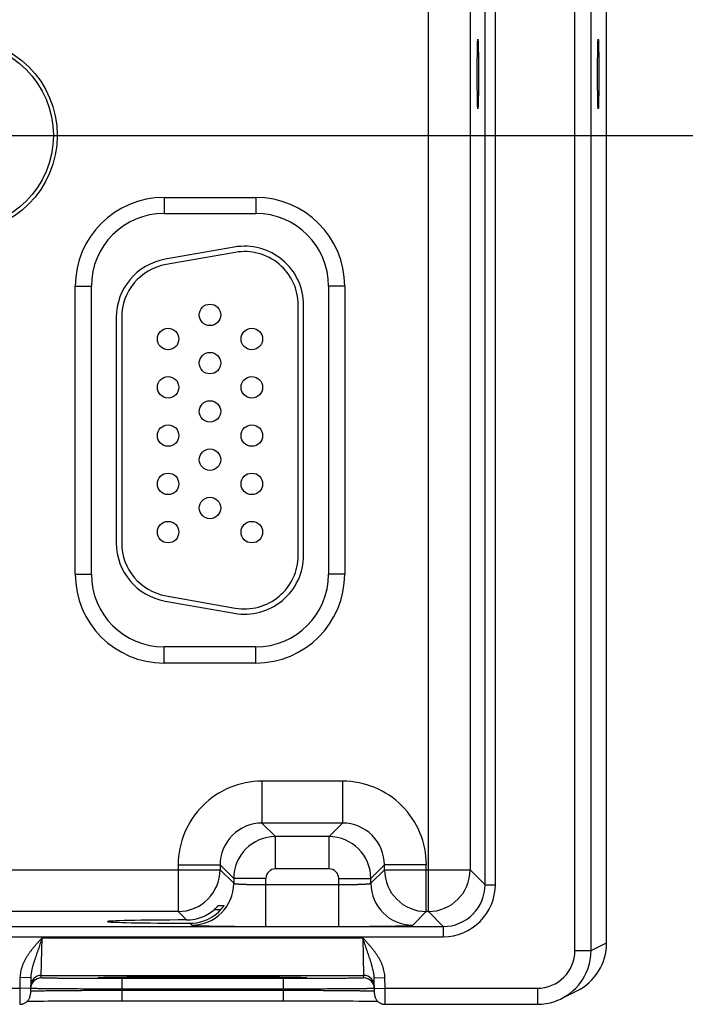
# Model space of a CAD drawing. Header units: inches. Extents: x 0 to 34, y 0 to 22.
# Tile 23 of 78: x 13.3 to 14.6, y 13.1 to 15. Entities that reach past the tile are written whole.
import ezdxf

# ---------------------------------------------------------------- set-up
doc = ezdxf.new("R2010")
doc.units = ezdxf.units.IN
doc.header["$LTSCALE"] = 1.87
doc.header["$MEASUREMENT"] = 0
doc.layers.get('0').update_dxf_attribs({"linetype": 'CONTINUOUS'})
doc.layers.add('DIMENSIONS', color=7, linetype='CONTINUOUS')
doc.styles.get("Standard").update_dxf_attribs({"font": 'txt', "width": 0.8})
doc.dimstyles.new('DIMSTYLE_1', dxfattribs={"dimtxt": 0.15625, "dimasz": 0.1875, "dimexe": 0.125, "dimexo": 0.0625, "dimgap": 0.09, "dimtad": 0, "dimtih": 1, "dimtoh": 1, "dimzin": 4, "dimdsep": 46, "dimtxsty": 'STANDARD', "dimblk": 'CLOSED', "dimblk1": 'CLOSED', "dimblk2": 'CLOSED', "dimcen": 0.09, "dimadec": 0, "dimazin": 0, "dimtfac": 1, "dimtofl": 0, "dimtmove": 0, "dimatfit": 3, "dimldrblk": 'CLOSED', "dimfxl": 1, "dimtolj": 1, "dimtzin": 4, "dimarcsym": 0})

# ---------------------------------------------------------------- blocks, each defined once
blk = doc.blocks.new('*D6')
at = {"layer": 'DIMENSIONS', "color": 2, "linetype": 'CONTINUOUS'}
blk.add_line((13.3, 14.7518), (15.2729, 14.7518), dxfattribs=at)
at = {"layer": 'DIMENSIONS', "color": 2, "linetype": 'CONTINUOUS', "insert": (15.351, 14.8299), "char_height": 0.15625, "width": 1.40625, "attachment_point": 1, "rotation": 0, "line_spacing_factor": 0.9}
blk.add_mtext('1.83{\\Ftxt.shx;\\W1.000000;\\H0.156250; }[46,6]', dxfattribs=at)
blk = doc.blocks.new('_CLOSED')
at = {"color": 0, "linetype": 'BYBLOCK'}
for p, q in [((0, 0), (-1, 0.1667)), ((-1, 0.1667), (-1, -0.1667)), ((-1, -0.1667), (0, 0)), ((-1, 0), (0, 0))]:
    blk.add_line(p, q, dxfattribs=at)
blk = doc.blocks.new('*D11')
at = {"layer": 'DIMENSIONS', "color": 2, "linetype": 'CONTINUOUS'}
blk.add_line((13.2375, 14.8143), (13.2375, 17.2724), dxfattribs=at)
at = {"layer": 'DIMENSIONS', "color": 2, "linetype": 'CONTINUOUS', "insert": (13.1594, 17.3506), "char_height": 0.15625, "width": 1.53125, "attachment_point": 1, "rotation": 90, "line_spacing_factor": 0.9}
blk.add_mtext('5.81{\\Ftxt.shx;\\W1.000000;\\H0.156250; }[147,6]', dxfattribs=at)

msp = doc.modelspace()

# ---------------------------------------------------------------- linework, layer by layer
at = {"color": 7, "linetype": 'CONTINUOUS'}
for p, q in [((14.3825, 13.2321), (14.3825, 16.5005)), ((14.4125, 13.2321), (14.4125, 16.5005)), ((14.4415, 13.2465), (14.4415, 16.4861)), ((14.1094, 13.305), (14.1094, 16.4277)), ((14.2152, 13.3551), (14.2152, 16.3775)), ((14.2342, 13.3551), (14.2342, 16.3775)), ((14.1874, 16.3497), (14.1874, 13.3829)), ((13.617, 14.6363), (13.788, 14.6363)), ((13.617, 14.6363), (13.617, 14.6063)), ((13.788, 14.6363), (13.788, 14.6063)), ((13.617, 14.6063), (13.788, 14.6063)), ((13.7479, 14.5436), (13.6189, 14.5209)), ((13.7496, 14.5338), (13.6206, 14.5111)), ((13.4515, 14.4708), (13.4815, 14.4708)), ((13.4515, 13.9338), (13.4515, 14.4708)), ((13.4815, 13.9338), (13.4815, 14.4708)), ((13.9535, 14.4708), (13.9235, 14.4708)), ((13.9235, 14.4708), (13.9235, 13.9338)), ((13.9535, 14.4708), (13.9535, 13.9338)), ((13.867, 13.9693), (13.867, 14.4353)), ((13.877, 13.9693), (13.877, 14.4353)), ((13.528, 14.4126), (13.528, 13.9921)), ((13.538, 14.4126), (13.538, 13.9921)), ((13.4515, 13.9338), (13.4815, 13.9338)), ((13.9535, 13.9338), (13.9235, 13.9338)), ((13.6189, 13.8837), (13.7479, 13.861)), ((13.6206, 13.8936), (13.7496, 13.8708)), ((13.788, 13.7983), (13.617, 13.7983)), ((13.617, 13.7683), (13.617, 13.7983)), ((13.788, 13.7683), (13.788, 13.7983)), ((13.788, 13.7683), (13.617, 13.7683)), ((13.9497, 13.548), (13.7993, 13.548)), ((13.7993, 13.548), (13.7993, 13.47)), ((13.9497, 13.548), (13.9497, 13.47)), ((13.9497, 13.47), (13.7993, 13.47)), ((13.7993, 13.47), (13.8247, 13.4446)), ((13.9497, 13.47), (13.9243, 13.4446)), ((13.9243, 13.4446), (13.8247, 13.4446)), ((13.8247, 13.3846), (13.8247, 13.4446)), ((13.9243, 13.3846), (13.9243, 13.4446)), ((13.0976, 13.383), (13.7214, 13.383)), ((13.6434, 13.392), (13.7214, 13.392)), ((13.6434, 13.392), (13.6434, 13.305)), ((13.7214, 13.392), (13.7467, 13.3666)), ((13.7214, 13.392), (13.7214, 13.383)), ((13.7214, 13.383), (13.7467, 13.3576)), ((13.9243, 13.3846), (13.8247, 13.3846)), ((14.0276, 13.392), (14.0023, 13.3666)), ((14.0023, 13.3576), (14.0276, 13.383)), ((14.1056, 13.392), (14.0276, 13.392)), ((14.0276, 13.383), (14.0276, 13.392)), ((14.0276, 13.383), (14.1874, 13.383)), ((14.1056, 13.305), (14.1056, 13.392)), ((14.1874, 13.3829), (14.2152, 13.3551)), ((13.8067, 13.3666), (13.7467, 13.3666)), ((13.7467, 13.3666), (13.7467, 13.3576)), ((13.8067, 13.2772), (13.8067, 13.3666)), ((13.9423, 13.3666), (14.0023, 13.3666)), ((13.9423, 13.2772), (13.9423, 13.3666)), ((14.0023, 13.3576), (14.0023, 13.3666)), ((13.8067, 13.3552), (13.9423, 13.3552)), ((14.2152, 13.3551), (14.2342, 13.3551)), ((13.7224, 13.3085), (13.7101, 13.3085)), ((13.7181, 13.3162), (13.7284, 13.3162)), ((13.6434, 13.305), (13.1756, 13.305)), ((13.6434, 13.305), (13.659, 13.2894)), ((14.0803, 13.2796), (14.1056, 13.305)), ((14.1094, 13.305), (14.1056, 13.305)), ((14.1094, 13.305), (14.1372, 13.2771)), ((10.467, 13.2771), (14.1372, 13.2771)), ((13.6651, 13.2832), (13.6687, 13.2796)), ((13.8067, 13.2772), (13.9423, 13.2772)), ((14.1372, 13.2771), (14.1372, 13.2581)), ((10.467, 13.2581), (14.1372, 13.2581)), ((13.3883, 13.186), (13.3898, 13.256)), ((13.3898, 13.256), (13.9872, 13.256)), ((13.9872, 13.256), (13.9887, 13.186)), ((14.4125, 13.2321), (14.4415, 13.2466)), ((14.3825, 13.2321), (14.4125, 13.2321)), ((13.3485, 13.1818), (13.3482, 13.1621)), ((13.3685, 13.1815), (13.3485, 13.1818)), ((13.3685, 13.1815), (13.368, 13.1517)), ((13.3882, 13.1813), (13.3883, 13.186)), ((13.3883, 13.186), (13.9887, 13.186)), ((13.4971, 13.1821), (13.4972, 13.1821)), ((13.4972, 13.1821), (13.4973, 13.1821)), ((13.4973, 13.1821), (13.4975, 13.1821)), ((13.4979, 13.1821), (13.4984, 13.1821)), ((13.4984, 13.1821), (13.4991, 13.1822)), ((13.4991, 13.1822), (13.4999, 13.1822)), ((13.4999, 13.1822), (13.5011, 13.1823)), ((13.5011, 13.1823), (13.5031, 13.1823)), ((13.5031, 13.1823), (13.5057, 13.1824)), ((13.5057, 13.1824), (13.5086, 13.1825)), ((13.5086, 13.1825), (13.5121, 13.1825)), ((13.5121, 13.1825), (13.5165, 13.1826)), ((13.5165, 13.1826), (13.5219, 13.1827)), ((13.5219, 13.1827), (13.5284, 13.1828)), ((13.5284, 13.1828), (13.534, 13.1829)), ((13.534, 13.1829), (13.5405, 13.1829)), ((13.8389, 13.18), (13.5381, 13.18)), ((13.5381, 13.18), (13.5381, 13.1603)), ((13.5405, 13.1829), (13.5478, 13.183)), ((13.5478, 13.183), (13.5565, 13.1831)), ((13.5565, 13.1831), (13.567, 13.1832)), ((13.567, 13.1832), (13.5755, 13.1832)), ((13.5755, 13.1832), (13.5855, 13.1833)), ((13.5855, 13.1833), (13.5968, 13.1833)), ((13.5968, 13.1833), (13.6091, 13.1834)), ((13.6091, 13.1834), (13.6218, 13.1834)), ((13.6218, 13.1834), (13.6348, 13.1835)), ((13.6348, 13.1835), (13.648, 13.1835)), ((13.648, 13.1835), (13.6615, 13.1835)), ((13.6615, 13.1835), (13.6751, 13.1835)), ((13.6751, 13.1835), (13.6885, 13.1835)), ((13.6885, 13.1835), (13.7019, 13.1835)), ((13.7019, 13.1835), (13.7155, 13.1835)), ((13.7155, 13.1835), (13.729, 13.1835)), ((13.729, 13.1835), (13.7422, 13.1835)), ((13.7422, 13.1835), (13.7552, 13.1834)), ((13.7552, 13.1834), (13.7679, 13.1834)), ((13.7679, 13.1834), (13.7801, 13.1833)), ((13.7801, 13.1833), (13.792, 13.1833)), ((13.792, 13.1833), (13.8032, 13.1832)), ((13.8032, 13.1832), (13.813, 13.1831)), ((13.813, 13.1831), (13.8214, 13.1831)), ((13.8214, 13.1831), (13.8319, 13.183)), ((13.8319, 13.183), (13.8402, 13.1829)), ((13.8389, 13.18), (13.8389, 13.1603)), ((13.8402, 13.1829), (13.8471, 13.1828)), ((13.8471, 13.1828), (13.8528, 13.1827)), ((13.8528, 13.1827), (13.8576, 13.1827)), ((13.8576, 13.1827), (13.8628, 13.1826)), ((13.8628, 13.1826), (13.8669, 13.1825)), ((13.8669, 13.1825), (13.8703, 13.1824)), ((13.8703, 13.1824), (13.873, 13.1823)), ((13.873, 13.1823), (13.8751, 13.1823)), ((13.8751, 13.1823), (13.8768, 13.1822)), ((13.8768, 13.1822), (13.8777, 13.1822)), ((13.8777, 13.1822), (13.8785, 13.1821)), ((13.8785, 13.1821), (13.8789, 13.1821)), ((13.8789, 13.1821), (13.8793, 13.1821)), ((13.8793, 13.1821), (13.8795, 13.1821)), ((13.8795, 13.1821), (13.8797, 13.1821)), ((13.9887, 13.186), (13.9888, 13.1813)), ((14.0085, 13.1815), (14.0285, 13.1818)), ((14.009, 13.1517), (14.0085, 13.1815)), ((14.0288, 13.1621), (14.0285, 13.1818)), ((13.0988, 13.1621), (13.3482, 13.1621)), ((13.3482, 13.1621), (13.348, 13.1321)), ((13.3682, 13.1617), (13.3482, 13.1621)), ((13.3683, 13.1616), (13.3682, 13.1616)), ((14.0088, 13.1616), (14.0087, 13.1616)), ((14.0088, 13.1617), (14.0288, 13.1621)), ((14.0288, 13.1621), (14.3125, 13.1621)), ((14.029, 13.1321), (14.0288, 13.1621)), ((14.3125, 13.1621), (14.3125, 13.1321)), ((13.3681, 13.1568), (13.3682, 13.1568)), ((13.8389, 13.1603), (13.5381, 13.1603)), ((13.5381, 13.1584), (13.5381, 13.1603)), ((13.5381, 13.1584), (13.8389, 13.1584)), ((13.5381, 13.1584), (13.5381, 13.1388)), ((13.8389, 13.1584), (13.8389, 13.1603)), ((13.8389, 13.1584), (13.8389, 13.1388)), ((14.0088, 13.1568), (14.0089, 13.1568)), ((14.3572, 13.1426), (14.3862, 13.1571)), ((13.3619, 13.1377), (13.3652, 13.1378)), ((13.3652, 13.1378), (13.3696, 13.1379)), ((13.3696, 13.1379), (13.374, 13.1379)), ((13.374, 13.1379), (13.3792, 13.138)), ((13.3792, 13.138), (13.3854, 13.1381)), ((13.3854, 13.1381), (13.3926, 13.1382)), ((13.3926, 13.1382), (13.401, 13.1383)), ((13.401, 13.1383), (13.4111, 13.1383)), ((13.4111, 13.1383), (13.4199, 13.1384)), ((13.4199, 13.1384), (13.4299, 13.1385)), ((13.4299, 13.1385), (13.4415, 13.1385)), ((13.4415, 13.1385), (13.4552, 13.1386)), ((13.4552, 13.1386), (13.466, 13.1386)), ((13.466, 13.1386), (13.4784, 13.1387)), ((13.4784, 13.1387), (13.4916, 13.1387)), ((13.4916, 13.1387), (13.5048, 13.1387)), ((13.5048, 13.1387), (13.5181, 13.1388)), ((13.5181, 13.1388), (13.5316, 13.1388)), ((13.5316, 13.1388), (13.8389, 13.1388)), ((13.8389, 13.1388), (13.8521, 13.1388)), ((13.8521, 13.1388), (13.8655, 13.1387)), ((13.8655, 13.1387), (13.8788, 13.1387)), ((13.8788, 13.1387), (13.8918, 13.1387)), ((13.8918, 13.1387), (13.9046, 13.1387)), ((13.9046, 13.1387), (13.9171, 13.1386)), ((13.9171, 13.1386), (13.9291, 13.1386)), ((13.9291, 13.1386), (13.9408, 13.1385)), ((13.9408, 13.1385), (13.9515, 13.1384)), ((13.9515, 13.1384), (13.961, 13.1384)), ((13.961, 13.1384), (13.9691, 13.1383)), ((13.9691, 13.1383), (13.9797, 13.1382)), ((13.9797, 13.1382), (13.9886, 13.1381)), ((13.9886, 13.1381), (13.9959, 13.138)), ((13.9959, 13.138), (14.0018, 13.138)), ((14.0018, 13.138), (14.0066, 13.1379)), ((14.0066, 13.1379), (14.0107, 13.1378)), ((14.0107, 13.1378), (14.014, 13.1377)), ((14.014, 13.1377), (14.0151, 13.1377)), ((14.029, 13.1321), (14.3125, 13.1321))]:
    msp.add_line(p, q, dxfattribs=at)
for points in [[(13.497, 13.1821), (13.497, 13.1821), (13.4971, 13.1821)], [(13.4975, 13.1821), (13.4978, 13.1821), (13.4979, 13.1821)], [(13.8797, 13.1821), (13.8799, 13.1821), (13.8799, 13.1821), (13.88, 13.1821), (13.88, 13.1821)], [(13.348, 13.1321), (13.3487, 13.1321), (13.3499, 13.1322), (13.3511, 13.1323), (13.3523, 13.1325), (13.3535, 13.1328), (13.3546, 13.1332), (13.3558, 13.1336), (13.3569, 13.1341), (13.3579, 13.1347), (13.359, 13.1354), (13.36, 13.1361), (13.3609, 13.1368), (13.3618, 13.1376), (13.3627, 13.1385), (13.3635, 13.1394), (13.3642, 13.1404), (13.3649, 13.1414), (13.3655, 13.1424), (13.3661, 13.1435), (13.3666, 13.1446), (13.367, 13.1458), (13.3673, 13.1469), (13.3676, 13.1481), (13.3678, 13.1493), (13.368, 13.1505), (13.368, 13.1517)], [(14.009, 13.1517), (14.009, 13.1505), (14.0092, 13.1493), (14.0094, 13.1481), (14.0097, 13.1469), (14.01, 13.1458), (14.0104, 13.1446), (14.0109, 13.1435), (14.0115, 13.1424), (14.0121, 13.1414), (14.0128, 13.1404), (14.0135, 13.1394), (14.0143, 13.1385), (14.0152, 13.1376), (14.0161, 13.1368), (14.017, 13.1361), (14.018, 13.1354), (14.0191, 13.1347), (14.0201, 13.1341), (14.0212, 13.1336), (14.0224, 13.1332), (14.0235, 13.1328), (14.0247, 13.1325), (14.0259, 13.1323), (14.0271, 13.1322), (14.0283, 13.1321), (14.029, 13.1321)], [(14.3125, 13.1321), (14.3164, 13.1322), (14.3206, 13.1324), (14.3247, 13.1328), (14.3288, 13.1334), (14.3329, 13.1342), (14.3369, 13.1351), (14.3409, 13.1362), (14.3449, 13.1375), (14.3487, 13.1389), (14.3526, 13.1405), (14.3557, 13.1419)]]:
    msp.add_lwpolyline(points, dxfattribs=at)
for centre, radius in [((13.2375, 14.7518), 0.1805), ((13.2375, 14.7518), 0.1734), ((13.7025, 14.4173), 0.02), ((13.6245, 14.3723), 0.02), ((13.7805, 14.3723), 0.02), ((13.7025, 14.3273), 0.02), ((13.6245, 14.2823), 0.02), ((13.7805, 14.2823), 0.02), ((13.7025, 14.2373), 0.02), ((13.6245, 14.1923), 0.02), ((13.7805, 14.1923), 0.02), ((13.7025, 14.1473), 0.02), ((13.6245, 14.1023), 0.02), ((13.7805, 14.1023), 0.02), ((13.7025, 14.0573), 0.02), ((13.6245, 14.0123), 0.02), ((13.7805, 14.0123), 0.02)]:
    msp.add_circle(centre, radius, dxfattribs=at)
for centre, radius, start, end in [((13.617, 14.4708), 0.1655, 90, 180), ((13.788, 14.4708), 0.1655, 0, 90), ((13.617, 14.4708), 0.1355, 90, 180), ((13.788, 14.4708), 0.1355, 0, 90), ((13.767, 14.4353), 0.11, 0, 100), ((13.638, 14.4126), 0.11, 100, 180), ((13.767, 14.4353), 0.1, 0, 100), ((13.638, 14.4126), 0.1, 100, 180), ((13.638, 13.9921), 0.11, 180, 260), ((13.638, 13.9921), 0.1, 180, 260), ((13.767, 13.9693), 0.11, 260, 360), ((13.767, 13.9693), 0.1, 260, 360), ((13.617, 13.9338), 0.1655, 180, 270), ((13.617, 13.9338), 0.1355, 180, 270), ((13.788, 13.9338), 0.1655, 270, 360), ((13.788, 13.9338), 0.1355, 270, 360), ((13.7993, 13.392), 0.156, 89.9963, 180.0037), ((13.9497, 13.392), 0.156, 359.9963, 90.0037), ((13.7993, 13.392), 0.0779, 89.9712, 180.0288), ((13.9497, 13.392), 0.0779, 359.9712, 90.0288), ((13.8247, 13.3666), 0.078, 90.0153, 179.9847), ((13.9243, 13.3666), 0.078, 0.0153, 89.9847), ((13.6433, 13.383), 0.078, 270.0209, 359.9791), ((13.8247, 13.3666), 0.018, 89.9962, 180.0037), ((13.9243, 13.3666), 0.018, 359.9962, 90.0037), ((14.1057, 13.383), 0.078, 180.0209, 269.9791), ((14.1093, 13.383), 0.078, 270.0209, 359.9791), ((13.6687, 13.3576), 0.078, 270.0209, 359.9791), ((14.0803, 13.3576), 0.078, 180.0209, 269.9791), ((14.1372, 13.3551), 0.097, 269.9969, 0.0031), ((14.1372, 13.3551), 0.078, 269.9906, 0.0094), ((13.6587, 13.368), 0.0786, 292.2666, 310.7845), ((13.6653, 13.3606), 0.0774, 287.4724, 316.8221), ((13.6587, 13.3679), 0.0786, 270.1847, 292.2821), ((13.6653, 13.3607), 0.0774, 269.8558, 287.4495), ((14.3415, 13.2466), 0.1, 296.5598, 359.9885), ((14.3125, 13.2321), 0.07, 269.9981, 359.9944), ((14.3125, 13.2321), 0.1, 295.5898, 0.0013), ((13.3882, 13.1613), 0.02, 89.9987, 178.7553), ((13.3883, 13.166), 0.02, 89.9987, 178.9988), ((13.5016, 13.1014), 0.0808, 93.1152, 93.2829), ((13.8753, 13.0995), 0.0828, 86.7202, 86.8828), ((13.9887, 13.166), 0.02, 1.0012, 90.0013), ((13.9888, 13.1613), 0.02, 1.2447, 90.0013), ((13.3882, 13.1613), 0.02, 178.7564, 179), ((13.9888, 13.1613), 0.02, 1, 1.2436)]:
    msp.add_arc(centre, radius, start, end, dxfattribs=at)
for centre in [(14.2016, 14.8663), (14.4259, 14.8663)]:
    msp.add_ellipse(centre, major_axis=(0, 0.065), ratio=0.017455, dxfattribs=at)
msp.add_ellipse((13.6885, 13.2863), major_axis=(0.1771, 0), ratio=0.017455, start_param=1.73829, end_param=4.579802, dxfattribs=at)
for points, knots in [([(13.7467, 13.3576), (13.7467, 13.3576), (13.7468, 13.3575), (13.7468, 13.3575), (13.7468, 13.3575), (13.7469, 13.3574), (13.747, 13.3574), (13.7471, 13.3573), (13.7473, 13.3573), (13.7475, 13.3572), (13.7478, 13.3572), (13.7481, 13.3571), (13.7484, 13.3571), (13.7489, 13.357), (13.7496, 13.3569), (13.7505, 13.3568), (13.7516, 13.3567), (13.7528, 13.3566), (13.7542, 13.3565), (13.7556, 13.3564), (13.7578, 13.3562), (13.7608, 13.3561), (13.7648, 13.3559), (13.7683, 13.3558), (13.7713, 13.3557), (13.7746, 13.3556), (13.7788, 13.3555), (13.7841, 13.3554), (13.7895, 13.3553), (13.7952, 13.3553), (13.8009, 13.3552), (13.8048, 13.3552), (13.8067, 13.3552)], [0, 0, 0, 0, 0.001207, 0.001962, 0.002834, 0.003831, 0.004957, 0.007611, 0.010816, 0.014578, 0.018902, 0.023789, 0.02924, 0.035253, 0.048956, 0.064876, 0.08298, 0.10323, 0.12558, 0.149981, 0.176376, 0.234901, 0.300614, 0.372902, 0.411302, 0.451089, 0.534442, 0.622179, 0.713474, 0.807469, 0.903279, 1, 1, 1, 1]), ([(13.9423, 13.3552), (13.9442, 13.3552), (13.9481, 13.3552), (13.9538, 13.3553), (13.9595, 13.3553), (13.9649, 13.3554), (13.9702, 13.3555), (13.9744, 13.3556), (13.9777, 13.3557), (13.9807, 13.3558), (13.9842, 13.3559), (13.9882, 13.3561), (13.9912, 13.3562), (13.9934, 13.3564), (13.9948, 13.3565), (13.9962, 13.3566), (13.9974, 13.3567), (13.9985, 13.3568), (13.9994, 13.3569), (14.0001, 13.357), (14.0006, 13.3571), (14.0009, 13.3571), (14.0012, 13.3572), (14.0015, 13.3572), (14.0017, 13.3573), (14.0019, 13.3573), (14.002, 13.3574), (14.0021, 13.3574), (14.0022, 13.3575), (14.0022, 13.3575), (14.0022, 13.3575), (14.0023, 13.3576), (14.0023, 13.3576)], [0, 0, 0, 0, 0.096721, 0.192531, 0.286526, 0.377821, 0.465558, 0.548911, 0.588698, 0.627098, 0.699386, 0.765099, 0.823624, 0.850019, 0.87442, 0.89677, 0.91702, 0.935124, 0.951044, 0.964747, 0.97076, 0.976211, 0.981098, 0.985422, 0.989184, 0.992389, 0.995043, 0.996169, 0.997166, 0.998038, 0.998793, 1, 1, 1, 1]), ([(13.7101, 13.3085), (13.7105, 13.3089), (13.7113, 13.3095), (13.7122, 13.3104), (13.7129, 13.311), (13.7136, 13.3116), (13.7142, 13.3122), (13.7148, 13.3128), (13.7154, 13.3134), (13.7159, 13.314), (13.7163, 13.3144), (13.7166, 13.3147), (13.7169, 13.315), (13.7171, 13.3152), (13.7173, 13.3154), (13.7174, 13.3155), (13.7176, 13.3157), (13.7177, 13.3158), (13.7178, 13.3159), (13.7179, 13.316), (13.7179, 13.3161), (13.718, 13.3161), (13.718, 13.3161), (13.718, 13.3162), (13.7181, 13.3162), (13.7181, 13.3162), (13.7181, 13.3162), (13.7181, 13.3162), (13.7181, 13.3162)], [0, 0, 0, 0, 0.173386, 0.258564, 0.342266, 0.424088, 0.503565, 0.580166, 0.653275, 0.722177, 0.786042, 0.81579, 0.843905, 0.870245, 0.894656, 0.916976, 0.937034, 0.954652, 0.969646, 0.976103, 0.981836, 0.986824, 0.991045, 0.994481, 0.997117, 0.998946, 0.999564, 1, 1, 1, 1]), ([(13.7284, 13.3162), (13.7284, 13.3162), (13.7284, 13.3162), (13.7284, 13.3162), (13.7284, 13.3162), (13.7284, 13.3162), (13.7284, 13.3162), (13.7284, 13.3162), (13.7284, 13.3161), (13.7284, 13.3161), (13.7284, 13.3161), (13.7283, 13.3161), (13.7283, 13.316), (13.7283, 13.316), (13.7282, 13.3159), (13.7282, 13.3158), (13.7282, 13.3158), (13.7281, 13.3157), (13.728, 13.3155), (13.7278, 13.3153), (13.7276, 13.3149), (13.7273, 13.3144), (13.7269, 13.3139), (13.7264, 13.3133), (13.726, 13.3127), (13.7254, 13.312), (13.7249, 13.3113), (13.7243, 13.3106), (13.7237, 13.3099), (13.7228, 13.3089), (13.7222, 13.3082), (13.7217, 13.3077)], [0, 0, 0, 0, 0.000303, 0.000605, 0.001019, 0.001592, 0.002342, 0.003275, 0.004395, 0.005701, 0.00887, 0.012775, 0.017404, 0.022743, 0.028778, 0.035491, 0.042867, 0.050889, 0.068805, 0.089102, 0.136306, 0.191455, 0.253565, 0.321727, 0.395112, 0.472966, 0.554606, 0.639419, 0.726847, 0.816388, 1, 1, 1, 1]), ([(13.6687, 13.2796), (13.6687, 13.2796), (13.6688, 13.2796), (13.6688, 13.2796), (13.6688, 13.2795), (13.6689, 13.2795), (13.669, 13.2795), (13.6691, 13.2794), (13.6693, 13.2794), (13.6696, 13.2794), (13.6701, 13.2793), (13.6706, 13.2792), (13.6712, 13.2792), (13.6718, 13.2791), (13.6726, 13.2791), (13.6734, 13.279), (13.6743, 13.279), (13.6756, 13.2789), (13.6775, 13.2788), (13.68, 13.2787), (13.6828, 13.2786), (13.6859, 13.2785), (13.6893, 13.2784), (13.6929, 13.2783), (13.6968, 13.2782), (13.701, 13.2781), (13.7054, 13.278), (13.7118, 13.2779), (13.7203, 13.2778), (13.731, 13.2776), (13.7425, 13.2775), (13.7546, 13.2774), (13.7672, 13.2773), (13.7802, 13.2773), (13.7934, 13.2772), (13.8023, 13.2772), (13.8067, 13.2772)], [0, 0, 0, 0, 0.000163, 0.000356, 0.000838, 0.001455, 0.002212, 0.003109, 0.00415, 0.006665, 0.00976, 0.013432, 0.017681, 0.022505, 0.027903, 0.033872, 0.04041, 0.047512, 0.063391, 0.081469, 0.101707, 0.124062, 0.14848, 0.174901, 0.203262, 0.233502, 0.265548, 0.299322, 0.371734, 0.450067, 0.533574, 0.621478, 0.712943, 0.807113, 0.9031, 1, 1, 1, 1]), ([(13.9423, 13.2772), (13.9467, 13.2772), (13.9556, 13.2772), (13.9688, 13.2773), (13.9818, 13.2773), (13.9944, 13.2774), (14.0065, 13.2775), (14.018, 13.2776), (14.0287, 13.2778), (14.0372, 13.2779), (14.0436, 13.278), (14.048, 13.2781), (14.0522, 13.2782), (14.0561, 13.2783), (14.0597, 13.2784), (14.0631, 13.2785), (14.0662, 13.2786), (14.069, 13.2787), (14.0715, 13.2788), (14.0734, 13.2789), (14.0747, 13.279), (14.0756, 13.279), (14.0764, 13.2791), (14.0772, 13.2791), (14.0778, 13.2792), (14.0784, 13.2792), (14.0789, 13.2793), (14.0794, 13.2794), (14.0797, 13.2794), (14.0799, 13.2794), (14.08, 13.2795), (14.0801, 13.2795), (14.0802, 13.2795), (14.0802, 13.2796), (14.0802, 13.2796), (14.0803, 13.2796), (14.0803, 13.2796)], [0, 0, 0, 0, 0.0969, 0.192887, 0.287057, 0.378522, 0.466426, 0.549933, 0.628266, 0.700678, 0.734452, 0.766498, 0.796738, 0.825099, 0.85152, 0.875938, 0.898293, 0.918531, 0.936609, 0.952488, 0.95959, 0.966128, 0.972097, 0.977495, 0.982319, 0.986568, 0.99024, 0.993335, 0.99585, 0.996891, 0.997788, 0.998545, 0.999162, 0.999644, 0.999837, 1, 1, 1, 1]), ([(13.3898, 13.256), (13.3886, 13.2546), (13.3868, 13.2527), (13.3843, 13.25), (13.3819, 13.2473), (13.3789, 13.2439), (13.3753, 13.2398), (13.3718, 13.2357), (13.3685, 13.2314), (13.3658, 13.2277), (13.3638, 13.2247), (13.3623, 13.2225), (13.3608, 13.2202), (13.3595, 13.2178), (13.3581, 13.2155), (13.3569, 13.2131), (13.3557, 13.2106), (13.3546, 13.2081), (13.3535, 13.2056), (13.3522, 13.2022), (13.3509, 13.1979), (13.3496, 13.1926), (13.3488, 13.1873), (13.3486, 13.1836), (13.3485, 13.1818)], [0, 0, 0, 0, 0.062502, 0.093753, 0.125005, 0.187507, 0.25001, 0.312513, 0.375016, 0.437518, 0.46877, 0.500023, 0.531275, 0.562527, 0.59378, 0.625032, 0.656284, 0.687536, 0.718788, 0.75004, 0.812534, 0.875025, 0.937514, 1, 1, 1, 1]), ([(13.3898, 13.256), (13.3893, 13.2544), (13.3882, 13.2512), (13.3866, 13.2464), (13.385, 13.2417), (13.3834, 13.237), (13.3818, 13.2323), (13.3802, 13.2276), (13.3786, 13.223), (13.3773, 13.2191), (13.3763, 13.2161), (13.3756, 13.2138), (13.3748, 13.2115), (13.3741, 13.2092), (13.3734, 13.207), (13.3727, 13.2047), (13.3721, 13.2024), (13.3715, 13.2001), (13.3709, 13.1978), (13.3704, 13.1955), (13.3699, 13.1932), (13.3695, 13.1909), (13.3691, 13.1886), (13.3687, 13.1854), (13.3686, 13.1831), (13.3685, 13.1815)], [0, 0, 0, 0, 0.064934, 0.129755, 0.194354, 0.258635, 0.322517, 0.385939, 0.448866, 0.511285, 0.54231, 0.573219, 0.604018, 0.634715, 0.665319, 0.695844, 0.726302, 0.756707, 0.787075, 0.817423, 0.847767, 0.878122, 0.908508, 0.93894, 1, 1, 1, 1]), ([(14.0285, 13.1818), (14.0285, 13.1827), (14.0284, 13.1846), (14.0281, 13.1882), (14.0274, 13.1926), (14.0261, 13.1979), (14.0245, 13.2031), (14.0225, 13.2082), (14.0202, 13.2131), (14.0176, 13.2178), (14.0148, 13.2225), (14.0117, 13.227), (14.0085, 13.2314), (14.0052, 13.2357), (14.0017, 13.2398), (13.9981, 13.2439), (13.9951, 13.2473), (13.9927, 13.25), (13.9902, 13.2527), (13.9884, 13.2546), (13.9872, 13.256)], [0, 0, 0, 0, 0.031251, 0.062503, 0.124993, 0.187485, 0.249979, 0.312476, 0.374974, 0.437473, 0.499974, 0.562476, 0.624979, 0.687483, 0.749987, 0.81249, 0.874994, 0.906246, 0.937497, 1, 1, 1, 1]), ([(14.0085, 13.1815), (14.0085, 13.1823), (14.0084, 13.1839), (14.0081, 13.187), (14.0077, 13.1901), (14.0071, 13.1932), (14.0065, 13.1963), (14.0055, 13.2001), (14.0045, 13.2039), (14.0036, 13.207), (14.0029, 13.2092), (14.0022, 13.2115), (14.0014, 13.2138), (14.0007, 13.2161), (13.9997, 13.2191), (13.9984, 13.223), (13.9968, 13.2276), (13.9952, 13.2323), (13.9936, 13.237), (13.992, 13.2417), (13.9904, 13.2464), (13.9888, 13.2512), (13.9877, 13.2544), (13.9872, 13.256)], [0, 0, 0, 0, 0.030581, 0.061074, 0.121881, 0.152241, 0.182584, 0.243295, 0.304158, 0.334683, 0.365287, 0.395983, 0.426782, 0.45769, 0.488715, 0.551135, 0.614062, 0.677484, 0.741365, 0.805647, 0.870246, 0.935066, 1, 1, 1, 1]), ([(13.5381, 13.18), (13.5332, 13.18), (13.5235, 13.18), (13.509, 13.18), (13.4947, 13.18), (13.4809, 13.1801), (13.4677, 13.1801), (13.4551, 13.1802), (13.4451, 13.1803), (13.4375, 13.1803), (13.4322, 13.1804), (13.4271, 13.1804), (13.4223, 13.1805), (13.4178, 13.1805), (13.4135, 13.1806), (13.4096, 13.1806), (13.406, 13.1807), (13.4027, 13.1807), (13.3997, 13.1808), (13.3974, 13.1808), (13.3958, 13.1809), (13.3947, 13.1809), (13.3936, 13.1809), (13.3927, 13.181), (13.3918, 13.181), (13.3911, 13.181), (13.3904, 13.1811), (13.3898, 13.1811), (13.3893, 13.1811), (13.389, 13.1812), (13.3887, 13.1812), (13.3886, 13.1812), (13.3885, 13.1812), (13.3884, 13.1812), (13.3883, 13.1812), (13.3883, 13.1812), (13.3883, 13.1813), (13.3882, 13.1813), (13.3882, 13.1813), (13.3882, 13.1813), (13.3882, 13.1813), (13.3882, 13.1813), (13.3882, 13.1813)], [0, 0, 0, 0, 0.098017, 0.195091, 0.290285, 0.382681, 0.471394, 0.555561, 0.634378, 0.671538, 0.707078, 0.740917, 0.77297, 0.803158, 0.831411, 0.857662, 0.881847, 0.903903, 0.923783, 0.941441, 0.949423, 0.956832, 0.963664, 0.969916, 0.975584, 0.980666, 0.985158, 0.989057, 0.992361, 0.995068, 0.996198, 0.997178, 0.998009, 0.998692, 0.998978, 0.999228, 0.999441, 0.999619, 0.999761, 0.999819, 0.999869, 1, 1, 1, 1]), ([(13.6885, 13.1801), (13.6816, 13.1801), (13.6678, 13.1802), (13.6473, 13.1802), (13.6273, 13.1802), (13.608, 13.1803), (13.5924, 13.1804), (13.5805, 13.1804), (13.5721, 13.1805), (13.5639, 13.1805), (13.5561, 13.1806), (13.5487, 13.1807), (13.5417, 13.1807), (13.5352, 13.1808), (13.529, 13.1809), (13.5234, 13.181), (13.5182, 13.181), (13.5135, 13.1811), (13.5093, 13.1812), (13.5061, 13.1813), (13.5039, 13.1813), (13.5024, 13.1814), (13.501, 13.1814), (13.4998, 13.1815), (13.4988, 13.1815), (13.4981, 13.1815), (13.4977, 13.1815), (13.4972, 13.1816), (13.4968, 13.1816), (13.4965, 13.1816), (13.4962, 13.1816), (13.4959, 13.1817), (13.4956, 13.1817), (13.4954, 13.1817), (13.4953, 13.1817), (13.4952, 13.1817), (13.4951, 13.1817), (13.495, 13.1817), (13.495, 13.1818), (13.4949, 13.1818), (13.4949, 13.1818), (13.4949, 13.1818), (13.4948, 13.1818), (13.4948, 13.1818), (13.4948, 13.1818), (13.4948, 13.1818), (13.4948, 13.1818), (13.4948, 13.1818), (13.4948, 13.1818), (13.4948, 13.1819), (13.4948, 13.1819), (13.4948, 13.1819), (13.4949, 13.1819), (13.4949, 13.1819), (13.495, 13.1819), (13.495, 13.1819), (13.4951, 13.1819), (13.4953, 13.182), (13.4955, 13.182), (13.4957, 13.182), (13.496, 13.182), (13.4963, 13.182), (13.4966, 13.1821), (13.4969, 13.1821), (13.497, 13.1821)], [0, 0, 0, 0, 0.106159, 0.21109, 0.313579, 0.412439, 0.506529, 0.551441, 0.594758, 0.636354, 0.676106, 0.713903, 0.749635, 0.783195, 0.814489, 0.843429, 0.869925, 0.893904, 0.915298, 0.934044, 0.942405, 0.950084, 0.957078, 0.96338, 0.968985, 0.971526, 0.97389, 0.976078, 0.97809, 0.979925, 0.981583, 0.983064, 0.984367, 0.985494, 0.985991, 0.986444, 0.986853, 0.987218, 0.987538, 0.987815, 0.988049, 0.988239, 0.988387, 0.988496, 0.988537, 0.988571, 0.988601, 0.988631, 0.988664, 0.988703, 0.988808, 0.988952, 0.989138, 0.989367, 0.989639, 0.989956, 0.990316, 0.991168, 0.992198, 0.993404, 0.994788, 0.996349, 0.998086, 1, 1, 1, 1]), ([(13.4972, 13.1821), (13.4975, 13.1821), (13.498, 13.1821), (13.4991, 13.1822), (13.5008, 13.1823), (13.5031, 13.1823), (13.5057, 13.1824), (13.5087, 13.1825), (13.512, 13.1825), (13.5157, 13.1826), (13.5213, 13.1827), (13.5291, 13.1828), (13.5393, 13.1829), (13.5507, 13.183), (13.5632, 13.1831), (13.5766, 13.1832), (13.5962, 13.1833), (13.6222, 13.1834), (13.6548, 13.1835), (13.6772, 13.1835), (13.6885, 13.1835)], [0, 0, 0, 0, 0.003782, 0.008049, 0.018029, 0.029917, 0.04369, 0.059325, 0.076792, 0.096055, 0.117075, 0.164229, 0.217884, 0.277627, 0.342989, 0.413465, 0.488504, 0.64991, 0.822193, 1, 1, 1, 1]), ([(13.6885, 13.1835), (13.6998, 13.1835), (13.7222, 13.1835), (13.7548, 13.1834), (13.7808, 13.1833), (13.8004, 13.1832), (13.8138, 13.1831), (13.8263, 13.183), (13.8377, 13.1829), (13.8479, 13.1828), (13.8557, 13.1827), (13.8613, 13.1826), (13.865, 13.1825), (13.8683, 13.1825), (13.8713, 13.1824), (13.8739, 13.1823), (13.8762, 13.1823), (13.8779, 13.1822), (13.879, 13.1821), (13.8795, 13.1821), (13.8798, 13.1821)], [0, 0, 0, 0, 0.177808, 0.350092, 0.511499, 0.586539, 0.657015, 0.722377, 0.78212, 0.835774, 0.882928, 0.903948, 0.923209, 0.940677, 0.956312, 0.970085, 0.981972, 0.991951, 0.996218, 1, 1, 1, 1]), ([(13.88, 13.1821), (13.8801, 13.1821), (13.8804, 13.1821), (13.8807, 13.182), (13.881, 13.182), (13.8813, 13.182), (13.8815, 13.182), (13.8817, 13.182), (13.8819, 13.1819), (13.882, 13.1819), (13.882, 13.1819), (13.8821, 13.1819), (13.8821, 13.1819), (13.8821, 13.1819), (13.8822, 13.1819), (13.8822, 13.1819), (13.8822, 13.1818), (13.8822, 13.1818), (13.8822, 13.1818), (13.8822, 13.1818), (13.8822, 13.1818), (13.8822, 13.1818), (13.8822, 13.1818), (13.8821, 13.1818), (13.8821, 13.1818), (13.8821, 13.1818), (13.882, 13.1818), (13.882, 13.1817), (13.8819, 13.1817), (13.8818, 13.1817), (13.8817, 13.1817), (13.8816, 13.1817), (13.8814, 13.1817), (13.8811, 13.1817), (13.8808, 13.1816), (13.8805, 13.1816), (13.8802, 13.1816), (13.8798, 13.1816), (13.8793, 13.1815), (13.8789, 13.1815), (13.8782, 13.1815), (13.8772, 13.1815), (13.876, 13.1814), (13.8746, 13.1814), (13.8731, 13.1813), (13.8709, 13.1813), (13.8677, 13.1812), (13.8635, 13.1811), (13.8588, 13.181), (13.8536, 13.181), (13.848, 13.1809), (13.8418, 13.1808), (13.8353, 13.1807), (13.8283, 13.1807), (13.8209, 13.1806), (13.8131, 13.1805), (13.8049, 13.1805), (13.7965, 13.1804), (13.7846, 13.1804), (13.769, 13.1803), (13.7497, 13.1802), (13.7297, 13.1802), (13.7092, 13.1802), (13.6954, 13.1801), (13.6885, 13.1801)], [0, 0, 0, 0, 0.001915, 0.003652, 0.005213, 0.006597, 0.007804, 0.008834, 0.009687, 0.010047, 0.010363, 0.010636, 0.010865, 0.011052, 0.011196, 0.011301, 0.011341, 0.011374, 0.011403, 0.011433, 0.011467, 0.011508, 0.011616, 0.011764, 0.011955, 0.012188, 0.012465, 0.012785, 0.01315, 0.013558, 0.014011, 0.014508, 0.015635, 0.016938, 0.018419, 0.020077, 0.021911, 0.023922, 0.02611, 0.028473, 0.031013, 0.036618, 0.04292, 0.049913, 0.057592, 0.065953, 0.084696, 0.10609, 0.130069, 0.156564, 0.185502, 0.216797, 0.250357, 0.286088, 0.323885, 0.363638, 0.405234, 0.448551, 0.493464, 0.587554, 0.686416, 0.788907, 0.893839, 1, 1, 1, 1]), ([(13.9888, 13.1813), (13.9888, 13.1813), (13.9888, 13.1813), (13.9888, 13.1813), (13.9888, 13.1813), (13.9888, 13.1813), (13.9887, 13.1813), (13.9887, 13.1812), (13.9887, 13.1812), (13.9886, 13.1812), (13.9885, 13.1812), (13.9884, 13.1812), (13.9883, 13.1812), (13.988, 13.1812), (13.9877, 13.1811), (13.9872, 13.1811), (13.9866, 13.1811), (13.9859, 13.181), (13.9852, 13.181), (13.9843, 13.181), (13.9834, 13.1809), (13.9823, 13.1809), (13.9812, 13.1809), (13.9796, 13.1808), (13.9773, 13.1808), (13.9743, 13.1807), (13.971, 13.1807), (13.9674, 13.1806), (13.9635, 13.1806), (13.9592, 13.1805), (13.9547, 13.1805), (13.9499, 13.1804), (13.9448, 13.1804), (13.9395, 13.1803), (13.9319, 13.1803), (13.9219, 13.1802), (13.9093, 13.1801), (13.8961, 13.1801), (13.8823, 13.18), (13.868, 13.18), (13.8535, 13.18), (13.8438, 13.18), (13.8389, 13.18)], [0, 0, 0, 0, 0.000131, 0.000181, 0.000239, 0.000381, 0.000559, 0.000772, 0.001022, 0.001308, 0.001992, 0.002823, 0.003804, 0.004933, 0.00764, 0.010943, 0.014842, 0.019334, 0.024416, 0.030084, 0.036336, 0.043168, 0.050577, 0.058558, 0.076217, 0.096098, 0.118154, 0.142337, 0.168589, 0.196842, 0.22703, 0.259083, 0.292922, 0.328463, 0.365622, 0.444439, 0.528606, 0.617319, 0.709715, 0.804909, 0.901983, 1, 1, 1, 1]), ([(13.5381, 13.1603), (13.5327, 13.1604), (13.5219, 13.1604), (13.5058, 13.1604), (13.4901, 13.1605), (13.4747, 13.1605), (13.46, 13.1606), (13.4459, 13.1607), (13.4327, 13.1608), (13.4205, 13.1608), (13.411, 13.1609), (13.4039, 13.161), (13.3991, 13.161), (13.3946, 13.1611), (13.3904, 13.1611), (13.3866, 13.1612), (13.3831, 13.1612), (13.3799, 13.1613), (13.3772, 13.1613), (13.3751, 13.1614), (13.3736, 13.1614), (13.3726, 13.1614), (13.3717, 13.1614), (13.371, 13.1615), (13.3703, 13.1615), (13.3697, 13.1615), (13.3692, 13.1615), (13.3689, 13.1616), (13.3686, 13.1616), (13.3685, 13.1616), (13.3684, 13.1616), (13.3683, 13.1616), (13.3683, 13.1616)], [0, 0, 0, 0, 0.095817, 0.190753, 0.283937, 0.374511, 0.461642, 0.54453, 0.622413, 0.694576, 0.760353, 0.790657, 0.819143, 0.845746, 0.870404, 0.893062, 0.913668, 0.932173, 0.948536, 0.96272, 0.968984, 0.974691, 0.979839, 0.984424, 0.988443, 0.991895, 0.994778, 0.99709, 0.998032, 0.998831, 0.999487, 1, 1, 1, 1]), ([(14.0087, 13.1616), (14.0087, 13.1616), (14.0086, 13.1616), (14.0085, 13.1616), (14.0084, 13.1616), (14.0081, 13.1616), (14.0078, 13.1615), (14.0073, 13.1615), (14.0067, 13.1615), (14.006, 13.1615), (14.0053, 13.1614), (14.0044, 13.1614), (14.0034, 13.1614), (14.0019, 13.1614), (13.9998, 13.1613), (13.9971, 13.1613), (13.9939, 13.1612), (13.9904, 13.1612), (13.9866, 13.1611), (13.9824, 13.1611), (13.9779, 13.161), (13.9731, 13.161), (13.966, 13.1609), (13.9565, 13.1608), (13.9443, 13.1608), (13.9311, 13.1607), (13.917, 13.1606), (13.9023, 13.1605), (13.8869, 13.1605), (13.8712, 13.1604), (13.8551, 13.1604), (13.8443, 13.1604), (13.8389, 13.1603)], [0, 0, 0, 0, 0.000513, 0.001169, 0.001968, 0.00291, 0.005222, 0.008105, 0.011557, 0.015576, 0.020161, 0.025309, 0.031016, 0.03728, 0.051464, 0.067827, 0.086332, 0.106938, 0.129596, 0.154254, 0.180857, 0.209343, 0.239647, 0.305425, 0.377587, 0.45547, 0.538358, 0.625489, 0.716063, 0.809247, 0.904183, 1, 1, 1, 1]), ([(13.3682, 13.1568), (13.3682, 13.1568), (13.3683, 13.1568), (13.3684, 13.1568), (13.3686, 13.1569), (13.3688, 13.1569), (13.3691, 13.1569), (13.3696, 13.1569), (13.3702, 13.157), (13.3709, 13.157), (13.3717, 13.157), (13.3725, 13.1571), (13.3735, 13.1571), (13.375, 13.1571), (13.3771, 13.1572), (13.3799, 13.1573), (13.383, 13.1573), (13.3865, 13.1574), (13.3904, 13.1574), (13.3945, 13.1575), (13.3991, 13.1576), (13.4039, 13.1576), (13.4109, 13.1577), (13.4205, 13.1578), (13.4327, 13.1579), (13.4459, 13.158), (13.4599, 13.1581), (13.4747, 13.1582), (13.49, 13.1583), (13.5058, 13.1583), (13.5219, 13.1584), (13.5327, 13.1584), (13.5381, 13.1584)], [0, 0, 0, 0, 0.00052, 0.001181, 0.001985, 0.002931, 0.005252, 0.008142, 0.011602, 0.015629, 0.02022, 0.025375, 0.031089, 0.037359, 0.051555, 0.067929, 0.086445, 0.10706, 0.129727, 0.154393, 0.181003, 0.209494, 0.239802, 0.305584, 0.377744, 0.455618, 0.538493, 0.625605, 0.716155, 0.80931, 0.904216, 1, 1, 1, 1]), ([(13.8389, 13.1584), (13.8443, 13.1584), (13.8551, 13.1584), (13.8712, 13.1583), (13.887, 13.1583), (13.9023, 13.1582), (13.9171, 13.1581), (13.9311, 13.158), (13.9443, 13.1579), (13.9565, 13.1578), (13.966, 13.1577), (13.9731, 13.1576), (13.9779, 13.1576), (13.9825, 13.1575), (13.9866, 13.1574), (13.9905, 13.1574), (13.994, 13.1573), (13.9971, 13.1573), (13.9999, 13.1572), (14.002, 13.1571), (14.0035, 13.1571), (14.0045, 13.1571), (14.0053, 13.157), (14.0061, 13.157), (14.0068, 13.157), (14.0074, 13.1569), (14.0079, 13.1569), (14.0082, 13.1569), (14.0084, 13.1569), (14.0086, 13.1568), (14.0087, 13.1568), (14.0088, 13.1568), (14.0088, 13.1568)], [0, 0, 0, 0, 0.095784, 0.19069, 0.283845, 0.374395, 0.461507, 0.544381, 0.622256, 0.694416, 0.760198, 0.790505, 0.818997, 0.845606, 0.870273, 0.892939, 0.913555, 0.932071, 0.948445, 0.962641, 0.968911, 0.974625, 0.97978, 0.984371, 0.988398, 0.991857, 0.994748, 0.997069, 0.998015, 0.998819, 0.99948, 1, 1, 1, 1])]:
    msp.add_open_spline(points, degree=3, knots=knots, dxfattribs=at)
msp.add_open_spline([(14.4415, 13.2465), (14.4415, 13.2466), (14.4415, 13.2466), (14.4415, 13.2466)], degree=3, dxfattribs=at)

# ---------------------------------------------------------------- dimensions: what is measured, and where the dimension line sits
at = {"layer": 'DIMENSIONS', "color": 2, "linetype": 'CONTINUOUS'}
for feature_location, offset, dtype, origin, picture, middle in [((13.2375, 14.8143), (0, 2.4581), 1, (7.4279, 14.7518), '*D11', (13.2375, 18.1162)), ((13.3, 14.7518), (1.9729, 0), 0, (13.2375, 16.5856), '*D6', (16.0542, 14.7518))]:
    dim = msp.add_ordinate_dim(feature_location=feature_location, offset=offset, dtype=dtype, origin=origin, dimstyle='DIMSTYLE_1', override={"dimtad": 1, "dimtih": 0, "dimtoh": 0}, dxfattribs=at)
    dim.commit()
    dim.dimension.update_dxf_attribs({"geometry": picture, "text_midpoint": middle})

doc.saveas('drawing.dxf')
